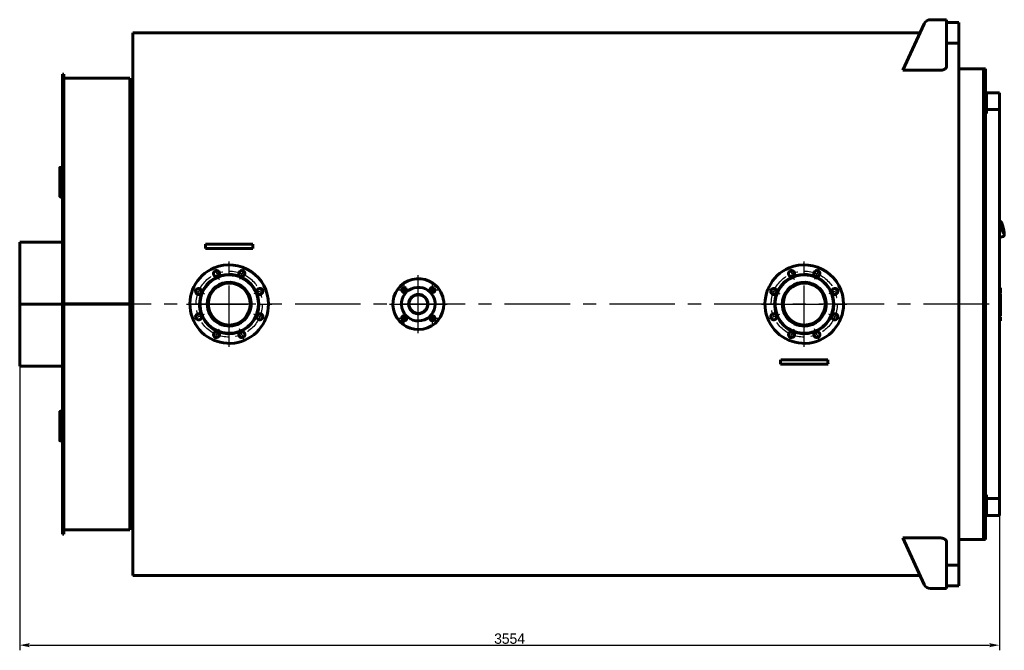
# Model space of a CAD drawing. Header units: millimetres. Extents: x 0 to 4976, y -202 to 841.
# Tile 6 of 6: x 4500 to 4976, y -168 to 138. Entities that reach past the tile are written whole.
import ezdxf

# ---------------------------------------------------------------- set-up
doc = ezdxf.new("R2010")
doc.units = ezdxf.units.MM
for name, pattern in [('CENTER_per1_scale0.354331', [18, 11.25, -2.25, 2.25, -2.25]), ('CENTER_per1_scale0.433071', [22, 13.75, -2.75, 2.75, -2.75]), ('CENTER_per42_scale0.997375', [50.666667, 31.666667, -6.333333, 6.333333, -6.333333]), ('CENTER_per4_scale0.910433', [46.25, 28.90625, -5.78125, 5.78125, -5.78125]), ('CENTER_per6_scale0.935039', [47.5, 29.6875, -5.9375, 5.9375, -5.9375]), ('CENTER_perf_scale0.494739', [25.132741, 15.707963, -3.141593, 3.141593, -3.141593])]:
    doc.linetypes.add(name, pattern=pattern)
doc.styles.add('TextStyle_1', font='T-FLEX Type A.TTF', dxfattribs={"height": 5})
doc.dimstyles.new('DIM_ST_2', dxfattribs={"dimtxt": 5, "dimasz": 5, "dimexe": 2.5, "dimexo": 0, "dimtad": 1, "dimlfac": 7.5, "dimrnd": 0.01, "dimdsep": 46, "dimtxsty": 'TextStyle_1', "dimblk": 'Arrow_3_C7_Status', "dimcen": 0.09, "dimclrd": 7, "dimclre": 7, "dimclrt": 7, "dimazin": 0, "dimtfac": 1, "dimtdec": 0, "dimtmove": 0, "dimatfit": 0, "dimldrblk": 'NONE', "dimfxl": 1, "dimtvp": 1, "dimtolj": 1, "dimarcsym": 0})

# ---------------------------------------------------------------- blocks, each defined once
blk = doc.blocks.new('Arrow_3_C7_Status')
at = {"color": 7, "linetype": 'Continuous', "lineweight": 0}
blk.add_line((-1, 0), (-0.8, 0), dxfattribs=at)
at = {"color": 7}
blk.add_solid([(-1, -0.2), (0, 0), (-0.8, 0), (-1, 0.2)], dxfattribs=at)
blk = doc.blocks.new('*D14')
at = {"color": 7, "lineweight": -2}
for p, q in [((-238.12, 0), (-238.12, -167.57)), ((235.75, -94.11), (235.75, -167.57)), ((-233.12, -165.07), (230.75, -165.07))]:
    blk.add_line(p, q, dxfattribs=at)
at = {"layer": 'Defpoints', "color": 0}
for p in [(-238.12, 0), (235.75, -94.11), (235.75, -165.07)]:
    blk.add_point(p, dxfattribs=at)
at = {"color": 7, "lineweight": -2, "xscale": 5, "yscale": 5, "zscale": 5}
for p, rotation in [((-238.12, -165.07), 180), ((235.75, -165.07), 360)]:
    blk.add_blockref('Arrow_3_C7_Status', p, dxfattribs=dict(at, rotation=rotation))
at = {"color": 7, "insert": (-1.18, -161.95), "char_height": 5, "attachment_point": 5, "style": 'TextStyle_1'}
blk.add_mtext('\\A1;3554{\\H0.5x;\\S^ ;}', dxfattribs=at)
blk = doc.blocks.new('_None')
blk = doc.blocks.new('Проекция_4')
at = {"color": 7, "linetype": 'Continuous', "lineweight": 60}
for p, q in [((189.0086, 113.1548), (199.3915, 135.7264)), ((206.9507, 137.6667), (202.4198, 137.6667)), ((210.1507, 137.6667), (206.9507, 137.6667)), ((210.1507, 137.6667), (210.1507, 114.9801)), ((210.1507, 136.3333), (216.1507, 136.3333)), ((216.1507, 126.3333), (216.1507, 136.3333)), ((-183.4493, 131.3333), (-183.4493, -131.3333)), ((197.3707, 131.3333), (-183.4493, 131.3333)), ((210.1507, 126.3333), (216.1507, 126.3333)), ((216.1507, 126.3333), (216.1507, -126.3333)), ((-217.4493, 74.2735), (-217.4493, 111.3333)), ((-216.7826, 111.3333), (-217.4493, 111.3333)), ((-216.7826, 74.2735), (-216.7826, 111.3333)), ((206.9507, 113.1548), (189.0086, 113.1548)), ((228.0174, 113.8667), (216.1507, 113.8667)), ((228.0174, 113.8667), (228.0174, -113.8667)), ((228.0174, -113.8667), (228.0174, 113.8667)), ((229.0841, 113.8667), (228.0174, 113.8667)), ((229.0841, -113.8667), (229.0841, 113.8667)), ((-184.7826, 109.3333), (-216.7826, 109.3333)), ((-184.7826, 109.3333), (-184.7826, 0.0954)), ((-183.4493, 108.6667), (-184.7826, 108.6667)), ((229.0841, 92.3102), (229.0841, 100.604)), ((229.0841, 100.604), (229.4841, 100.604)), ((229.4841, 94.1134), (229.4841, 102.2611)), ((229.4841, 102.2611), (235.7507, 102.2611)), ((235.7507, 102.2611), (235.7507, 94.1134)), ((229.4841, 92.3102), (229.0841, 92.3102)), ((229.4841, 94.1134), (229.4841, 92.3102)), ((235.7507, 94.1134), (229.4841, 94.1134)), ((235.7507, 94.1134), (235.7507, -94.1134)), ((-217.4493, 74.2735), (-217.4493, 72.0544)), ((-217.4493, 65.3877), (-217.4493, 72.0544)), ((-217.4493, 72.0544), (-216.7826, 72.0544)), ((-216.7826, 74.2735), (-216.7826, 72.0544)), ((-216.7826, 65.3877), (-216.7826, 72.0544)), ((-218.7826, 65.9716), (-218.7826, 53.2542)), ((-217.4493, 66.1936), (-218.1159, 66.1936)), ((-217.4493, 50.3543), (-217.4493, 65.3877)), ((-216.7826, 50.3543), (-216.7826, 65.3877)), ((-218.7826, 52.2398), (-218.7826, 53.2542)), ((-218.1159, 52.8149), (-217.4493, 52.8149)), ((-218.1159, 51.8089), (-217.4493, 51.8089)), ((-217.4493, 47.5094), (-217.4493, 50.3543)), ((-216.7826, 50.3543), (-216.7826, 47.5094)), ((-217.4493, -47.5094), (-217.4493, 47.5094)), ((-216.7826, -47.5094), (-216.7826, 47.5094)), ((235.8478, 40.2418), (235.7507, 40.2193)), ((235.8899, 40.1079), (235.8372, 40.1641)), ((236.0389, 40.1094), (235.9343, 40.2235)), ((236.08, 40.0882), (236.0763, 40.088)), ((-217.4493, 30), (-238.1159, 30)), ((-238.1159, 30), (-238.1159, 0.0026)), ((-145.9379, 29.0667), (-148.2756, 29.0667)), ((-127.6273, 29.0667), (-145.9379, 29.0667)), ((-125.2896, 29.0667), (-127.6273, 29.0667)), ((235.7507, 32.2805), (237.5958, 32.7087)), ((237.5711, 32.8482), (237.5484, 32.7746)), ((237.7062, 32.9099), (237.6623, 32.7613)), ((237.6626, 32.763), (237.7056, 32.9089)), ((-145.9379, 26.9333), (-148.1834, 26.9333)), ((-127.6273, 26.9333), (-145.9379, 26.9333)), ((-125.3818, 26.9333), (-127.6273, 26.9333)), ((236.3107, 7.9058), (235.7507, 7.9058)), ((236.3107, 5.4114), (235.7507, 5.4114)), ((236.3107, 5.4098), (235.7507, 5.4098)), ((236.3107, 5.3822), (235.7507, 5.3822)), ((236.3107, 5.0691), (235.7507, 5.0691)), ((236.3107, 6.2255), (236.3107, 7.9058)), ((236.3107, 5.4114), (236.3107, 6.2255)), ((236.3107, 5.4098), (236.3107, 5.41)), ((236.3107, 5.3822), (236.3107, 5.4098)), ((236.3107, 3.8065), (236.3107, 5.0691)), ((-238.1159, -0.0026), (-238.1159, 0.0026)), ((-238.1159, 0.0026), (-238.1159, 0.0026)), ((-238.1159, 0.0026), (-217.4493, 0.0026)), ((-238.1159, 0.0026), (-217.4493, 0.0026)), ((-184.7826, 0.0954), (-216.7826, 0.0954)), ((-184.7826, 0.0948), (-216.7826, 0.0948)), ((-184.7826, 0.0948), (-184.7826, 0.0954)), ((236.3107, 3.8065), (235.7507, 3.8065)), ((236.3107, 3.5458), (235.7507, 3.5458)), ((236.3107, 3.4417), (235.7507, 3.4417)), ((236.3107, 2.3198), (235.7507, 2.3198)), ((236.3107, 3.5458), (236.3107, 3.8065)), ((236.3107, 3.4431), (236.3107, 3.5445)), ((236.3107, 3.3868), (236.3107, 3.4417)), ((236.3107, 2.6398), (236.3107, 3.3868)), ((236.3107, 2.5556), (236.3107, 2.6398)), ((236.3107, 2.3224), (236.3107, 2.5556)), ((236.3107, 2.2664), (236.3107, 2.3198)), ((236.3107, 1.5153), (236.3107, 2.2664)), ((236.3107, 1.433), (236.3107, 1.5153)), ((236.3107, 1.188), (236.3107, 1.433)), ((236.3107, 1.0789), (236.3107, 1.1864)), ((236.3107, 0.0455), (236.3107, 1.0789)), ((236.3107, -0.5362), (236.3107, 0.0455)), ((-238.1159, -0.0026), (-238.1159, -30)), ((-238.1159, -0.0026), (-238.1159, -0.0026)), ((-238.1159, -0.0026), (-217.4493, -0.0026)), ((-238.1159, -0.0026), (-217.4493, -0.0026)), ((-184.7826, -0.0948), (-216.7826, -0.0948)), ((-184.7826, -0.0954), (-216.7826, -0.0954)), ((-184.7826, -0.0954), (-184.7826, -0.0948)), ((-184.7826, -0.0954), (-184.7826, -109.3333)), ((236.3107, -0.5377), (235.7507, -0.5377)), ((236.3107, -3.4799), (235.7507, -3.4799)), ((236.3107, -3.9476), (235.7507, -3.9476)), ((236.3107, -1.8018), (236.3107, -0.5381)), ((236.3107, -1.8005), (236.3107, -1.7956)), ((236.3107, -3.4799), (236.3107, -1.8018)), ((236.3107, -3.9476), (236.3107, -3.4799)), ((236.3107, -5.6959), (236.3107, -3.9476)), ((236.3107, -5.6959), (235.7507, -5.6959)), ((236.3107, -5.6959), (235.7507, -5.6959)), ((236.3107, -6.1096), (235.7507, -6.1096)), ((236.3107, -7.4265), (235.7507, -7.4265)), ((236.3107, -8.0941), (235.7507, -8.0941)), ((236.3107, -5.6959), (236.3107, -5.6959)), ((236.3107, -7.4265), (236.3107, -6.1096)), ((236.3107, -8.0941), (236.3107, -7.4265)), ((132.1954, -26.9333), (129.9499, -26.9333)), ((150.5061, -26.9333), (132.1954, -26.9333)), ((152.7515, -26.9333), (150.5061, -26.9333)), ((-238.1159, -30), (-217.4493, -30)), ((132.1954, -29.0667), (129.8577, -29.0667)), ((150.5061, -29.0667), (132.1954, -29.0667)), ((152.8438, -29.0667), (150.5061, -29.0667)), ((-217.4493, -50.3543), (-217.4493, -47.5094)), ((-216.7826, -47.5094), (-216.7826, -50.3543)), ((-218.7826, -52.2398), (-218.7826, -53.2542)), ((-217.4493, -51.8089), (-218.1159, -51.8089)), ((-217.4493, -65.3877), (-217.4493, -50.3543)), ((-216.7826, -65.3877), (-216.7826, -50.3543)), ((-218.7826, -53.2542), (-218.7826, -65.9716)), ((-217.4493, -52.8149), (-218.1159, -52.8149)), ((-218.1159, -66.1936), (-217.4493, -66.1936)), ((-217.4493, -72.0544), (-217.4493, -65.3877)), ((-216.7826, -72.0544), (-216.7826, -65.3877)), ((-217.4493, -74.2735), (-217.4493, -72.0544)), ((-217.4493, -72.0544), (-216.7826, -72.0544)), ((-217.4493, -111.3333), (-217.4493, -74.2735)), ((-216.7826, -74.2735), (-216.7826, -72.0544)), ((-216.7826, -111.3333), (-216.7826, -74.2735)), ((229.0841, -100.604), (229.0841, -92.3102)), ((229.0841, -92.3102), (229.4841, -92.3102)), ((229.4841, -92.3102), (229.4841, -94.1134)), ((229.4841, -102.2611), (229.4841, -94.1134)), ((229.4841, -94.1134), (235.7507, -94.1134)), ((235.7507, -94.1134), (235.7507, -102.2611)), ((229.4841, -100.604), (229.0841, -100.604)), ((235.7507, -102.2611), (229.4841, -102.2611)), ((-216.7826, -109.3333), (-184.7826, -109.3333)), ((-184.7826, -108.6667), (-183.4493, -108.6667)), ((-217.4493, -111.3333), (-216.7826, -111.3333)), ((206.9507, -113.1548), (189.0086, -113.1548)), ((189.0086, -113.1548), (199.3915, -135.7264)), ((216.1507, -113.8667), (228.0174, -113.8667)), ((228.0174, -113.8667), (229.0841, -113.8667)), ((210.1507, -114.9801), (210.1507, -137.6667)), ((210.1507, -126.3333), (216.1507, -126.3333)), ((216.1507, -136.3333), (216.1507, -126.3333)), ((-183.4493, -131.3333), (197.3707, -131.3333)), ((206.9507, -137.6667), (202.4198, -137.6667)), ((206.9507, -137.6667), (210.1507, -137.6667)), ((210.1507, -136.3333), (216.1507, -136.3333))]:
    blk.add_line(p, q, dxfattribs=at)
at = {"color": 7, "linetype": 'CENTER_per6_scale0.935039', "lineweight": 25}
for p, q in [((-136.7826, -20.6667), (-136.7826, 20.6667)), ((141.3507, -20.6667), (141.3507, 20.6667)), ((120.6841, 0), (162.0174, 0)), ((-157.4493, 0), (-116.1159, 0))]:
    blk.add_line(p, q, dxfattribs=at)
at = {"color": 7, "linetype": 'CENTER_per1_scale0.433071', "lineweight": 25}
for p, q in [((-144.1046, 17.6769), (-141.7065, 11.8872)), ((-129.4606, 17.6769), (-131.8587, 11.8872)), ((134.0287, 17.6769), (136.4269, 11.8873)), ((148.6727, 17.6769), (146.2746, 11.8873)), ((-154.4595, 7.322), (-148.6699, 4.9239)), ((-119.1057, 7.322), (-124.8954, 4.9239)), ((123.6738, 7.322), (129.4635, 4.9239)), ((159.0276, 7.322), (153.238, 4.9239)), ((-154.4595, -7.322), (-148.6699, -4.9239)), ((-119.1057, -7.322), (-124.8954, -4.9239)), ((123.6738, -7.322), (129.4635, -4.9239)), ((159.0276, -7.322), (153.238, -4.9239)), ((-144.1046, -17.6769), (-141.7065, -11.8872)), ((-129.4606, -17.6769), (-131.8587, -11.8872)), ((134.0287, -17.6769), (136.4269, -11.8872)), ((148.6727, -17.6769), (146.2746, -11.8872))]:
    blk.add_line(p, q, dxfattribs=at)
at = {"color": 7, "linetype": 'CENTER_per1_scale0.354331', "lineweight": 25}
for p, q in [((-52.1513, 3.9687), (-52.1513, 9.702)), ((-38.4806, 3.9687), (-38.4806, 9.702)), ((-55.018, 6.8354), (-49.2846, 6.8354)), ((-41.3472, 6.8354), (-35.6139, 6.8354)), ((-52.1513, -9.702), (-52.1513, -3.9687)), ((-38.4806, -9.702), (-38.4806, -3.9687)), ((-55.018, -6.8354), (-49.2846, -6.8354)), ((-41.3472, -6.8354), (-35.6139, -6.8354))]:
    blk.add_line(p, q, dxfattribs=at)
at = {"color": 7, "linetype": 'CENTER_per4_scale0.910433', "lineweight": 25}
for p, q in [((-45.3159, -14), (-45.3159, 14)), ((-59.3159, 0), (-31.3159, 0))]:
    blk.add_line(p, q, dxfattribs=at)
at = {"color": 7, "linetype": 'CENTER_per42_scale0.997375', "lineweight": 25}
blk.add_line((230.7507, 0), (-218.4493, 0), dxfattribs=at)
at = {"color": 7, "lineweight": 60, "flags": 128}
for points in [[(210.1507, 114.9801), (210.1459, 114.8828), (210.1313, 114.7854), (210.1072, 114.6881), (210.0734, 114.5914), (210.038, 114.5114), (209.9959, 114.4318), (209.9472, 114.353), (209.8919, 114.2751), (209.8301, 114.1984), (209.7602, 114.1212), (209.6835, 114.0453), (209.6, 113.971), (209.51, 113.8986), (209.4098, 113.8258), (209.3024, 113.7553), (209.1882, 113.6873), (209.0675, 113.6224), (208.9571, 113.5684), (208.8419, 113.517), (208.7219, 113.4682), (208.5976, 113.4224), (208.4638, 113.378), (208.3254, 113.3371), (208.183, 113.2998), (208.037, 113.2665), (207.9098, 113.2413), (207.7802, 113.2191), (207.6486, 113.2001), (207.5156, 113.1844), (207.3758, 113.1715), (207.2346, 113.1622), (207.0928, 113.1566), (206.9507, 113.1548)], [(-218.1159, 66.1936), (-218.1813, 66.1926), (-218.246, 66.1894), (-218.3095, 66.1842), (-218.3711, 66.1769), (-218.4302, 66.1677), (-218.4863, 66.1566), (-218.5389, 66.1438), (-218.5873, 66.1292), (-218.6313, 66.1132), (-218.6702, 66.0957), (-218.7039, 66.077), (-218.7319, 66.0573), (-218.7539, 66.0367), (-218.7698, 66.0154), (-218.7794, 65.9937), (-218.7826, 65.9716)], [(-218.7826, 53.2542), (-218.7794, 53.2114), (-218.7698, 53.1689), (-218.7539, 53.1272), (-218.7319, 53.0867), (-218.7039, 53.0477), (-218.6702, 53.0108), (-218.6313, 52.9761), (-218.5873, 52.9441), (-218.5389, 52.9151), (-218.4863, 52.8893), (-218.4302, 52.867), (-218.3711, 52.8485), (-218.3095, 52.8339), (-218.246, 52.8234), (-218.1813, 52.817), (-218.1159, 52.8149)], [(-218.7826, 52.2398), (-218.7794, 52.1978), (-218.7698, 52.1561), (-218.7539, 52.1152), (-218.7319, 52.0755), (-218.7039, 52.0373), (-218.6702, 52.001), (-218.6313, 51.967), (-218.5873, 51.9356), (-218.5389, 51.9072), (-218.4863, 51.8819), (-218.4302, 51.8601), (-218.3711, 51.8419), (-218.3095, 51.8276), (-218.246, 51.8173), (-218.1813, 51.811), (-218.1159, 51.8089)], [(237.7368, 32.9485), (237.7642, 32.9582), (237.7939, 32.9712), (237.8222, 32.9861), (237.8491, 33.0027), (237.8744, 33.0207), (237.8982, 33.0401), (237.9203, 33.0606), (237.9408, 33.0821), (237.9598, 33.1045), (237.9772, 33.1277), (237.9934, 33.1518), (238.0082, 33.1768), (238.022, 33.2027), (238.0347, 33.2299), (238.0465, 33.2587), (238.0575, 33.2895), (238.0679, 33.3231), (238.0776, 33.3603), (238.0867, 33.4023), (238.0951, 33.45), (238.1022, 33.5027), (238.1077, 33.5575), (238.1116, 33.6121), (238.1141, 33.6664), (238.1155, 33.7209), (238.116, 33.7758), (238.1156, 33.8315), (238.1144, 33.8882), (238.1124, 33.946), (238.1098, 34.005), (238.1064, 34.0652), (238.1024, 34.1267), (238.0977, 34.1896), (238.0924, 34.2538), (238.0865, 34.3193), (238.0799, 34.3862), (238.0728, 34.4544), (238.065, 34.5238), (238.0566, 34.5946), (238.0477, 34.6666), (238.0382, 34.7398), (238.0281, 34.8142), (238.0174, 34.8897), (238.0063, 34.9663), (237.9945, 35.044), (237.9823, 35.1226), (237.9695, 35.2023), (237.9562, 35.2828), (237.9423, 35.3642), (237.928, 35.4465), (237.9133, 35.5295), (237.898, 35.6132), (237.8823, 35.6975), (237.8661, 35.7825), (237.8495, 35.868), (237.8324, 35.954), (237.8149, 36.0404), (237.7971, 36.1272), (237.7788, 36.2143), (237.7601, 36.3016), (237.7411, 36.3892), (237.7217, 36.4768), (237.702, 36.5646), (237.682, 36.6524), (237.6616, 36.7401), (237.641, 36.8277), (237.62, 36.9152), (237.5988, 37.0024), (237.5773, 37.0894), (237.5556, 37.176), (237.5336, 37.2622), (237.5115, 37.348), (237.4891, 37.4332), (237.4666, 37.5179), (237.4439, 37.6019), (237.421, 37.6852), (237.398, 37.7678), (237.3748, 37.8496), (237.3516, 37.9306), (237.3282, 38.0106), (237.3048, 38.0897), (237.2813, 38.1678), (237.2577, 38.2449), (237.2341, 38.3208), (237.2105, 38.3955), (237.1869, 38.4691), (237.1632, 38.5415), (237.1396, 38.6125), (237.1159, 38.6822), (237.0923, 38.7506), (237.0688, 38.8176), (237.0452, 38.8832), (237.0218, 38.9473), (236.9983, 39.0099), (236.9749, 39.071), (236.9516, 39.1306), (236.9283, 39.1886), (236.9051, 39.2452), (236.8819, 39.3001), (236.8586, 39.3536), (236.8354, 39.4055), (236.812, 39.456), (236.7885, 39.505), (236.7648, 39.5527), (236.7407, 39.5992), (236.7161, 39.6446), (236.6907, 39.689), (236.6641, 39.7328), (236.636, 39.7763), (236.6055, 39.8197), (236.5768, 39.8574), (236.5497, 39.8896), (236.5242, 39.9174), (236.4997, 39.9417), (236.4756, 39.9634), (236.4517, 39.983), (236.4277, 40.0007), (236.4032, 40.0169), (236.3781, 40.0317), (236.3524, 40.045), (236.3258, 40.0569), (236.2984, 40.0673), (236.267, 40.0769), (236.2348, 40.0845), (236.202, 40.0897), (236.1688, 40.0927), (236.1353, 40.0932), (236.1019, 40.0913), (236.0799, 40.0884)], [(237.7061, 32.9096), (237.706, 32.9094), (237.7054, 32.9089)], [(236.3107, 1.1868), (236.0573, 1.1868), (235.7507, 1.1868)], [(-218.1159, -51.8089), (-218.1813, -51.811), (-218.246, -51.8173), (-218.3095, -51.8276), (-218.3711, -51.8419), (-218.4302, -51.8601), (-218.4863, -51.8819), (-218.5389, -51.9072), (-218.5873, -51.9356), (-218.6313, -51.967), (-218.6702, -52.001), (-218.7039, -52.0373), (-218.7319, -52.0755), (-218.7539, -52.1152), (-218.7698, -52.1561), (-218.7794, -52.1978), (-218.7826, -52.2398)], [(-218.1159, -52.8149), (-218.1813, -52.817), (-218.246, -52.8234), (-218.3095, -52.8339), (-218.3711, -52.8485), (-218.4302, -52.867), (-218.4863, -52.8893), (-218.5389, -52.9151), (-218.5873, -52.9441), (-218.6313, -52.9761), (-218.6702, -53.0108), (-218.7039, -53.0477), (-218.7319, -53.0867), (-218.7539, -53.1272), (-218.7698, -53.1689), (-218.7794, -53.2114), (-218.7826, -53.2542)], [(-218.7826, -65.9716), (-218.7794, -65.9937), (-218.7698, -66.0154), (-218.7539, -66.0367), (-218.7319, -66.0573), (-218.7039, -66.077), (-218.6702, -66.0957), (-218.6313, -66.1132), (-218.5873, -66.1292), (-218.5389, -66.1438), (-218.4863, -66.1566), (-218.4302, -66.1677), (-218.3711, -66.1769), (-218.3095, -66.1842), (-218.246, -66.1894), (-218.1813, -66.1926), (-218.1159, -66.1936)], [(206.9507, -113.1548), (207.1122, -113.1572), (207.2737, -113.1646), (207.4344, -113.1766), (207.5934, -113.1933), (207.7501, -113.2145), (207.9036, -113.2402), (208.0535, -113.2701), (208.2004, -113.3042), (208.3436, -113.3423), (208.4827, -113.3841), (208.6172, -113.4293), (208.7466, -113.4778), (208.8776, -113.5324), (209.0031, -113.5904), (209.1229, -113.6515), (209.2366, -113.7154), (209.3439, -113.7817), (209.4445, -113.8502), (209.5505, -113.9303), (209.6482, -114.0131), (209.7376, -114.0981), (209.8185, -114.185), (209.8906, -114.2735), (209.9538, -114.3631), (209.9993, -114.4378), (210.0389, -114.5132), (210.0725, -114.5892), (210.1001, -114.6655), (210.1222, -114.7439), (210.138, -114.8227), (210.1476, -114.9014), (210.1507, -114.9801)]]:
    blk.add_lwpolyline(points, dxfattribs=at)
at = {"color": 7, "linetype": 'CENTER_perf_scale0.494739', "lineweight": 25}
for centre in [(-136.7826, 0), (141.3507, 0)]:
    blk.add_circle(centre, 16, dxfattribs=at)
at = {"color": 7, "linetype": 'Continuous', "lineweight": 60}
blk.add_circle((-45.3159, 0), 4.4733, dxfattribs=at)
for centre, radius, start, end in [((202.4198, 134.3333), 3.3333, 90, 155.29757), ((235.8626, 40.1769), 0.0666, 101.860091, 119.984599), ((235.8777, 40.1115), 0.1338, 83.246041, 102.953122), ((235.926, 40.158), 0.066, 82.812362, 120.239011), ((235.8858, 40.1781), 0.0667, 42.54453, 83.506793), ((236.0878, 40.1542), 0.0661, 222.511553, 263.28656), ((236.0797, 40.0878), 0.000842, 103.5494, 103.740457), ((236.0798, 40.0878), 0.000842, 71.056524, 100.581359), ((-767.4994, 1.2224), 619.8495, 2.3772724, 2.5746513), ((493.9347, 1.2224), 619.8499, 177.4253487, 177.6227275), ((237.58, 32.7736), 0.0666, 263.46734, 283.717241), ((237.5657, 32.838), 0.1328, 283.133174, 300.034029), ((237.6291, 32.8183), 0.066, 262.816546, 300.234827), ((237.5989, 32.7808), 0.0667, 299.692719, 343.415742), ((237.7699, 32.8911), 0.0662, 120.881446, 163.629827), ((-136.7826, 0), 19, 112.5, 360), ((-142.9055, 14.7821), 1.4667, 112.5, 0), ((-136.7826, 0), 19, 360, 112.5), ((-142.9055, 14.7821), 1.4667, 0, 112.5), ((-136.7826, 0), 14.3333, 0, 112.5), ((-130.6597, 14.7821), 1.4667, 112.5, 0.000022), ((-130.6597, 14.7821), 1.4667, 0.000022, 112.5), ((141.3507, 0), 19, 112.5, 359.999999), ((135.2278, 14.7821), 1.4667, 112.5, 0), ((141.3507, 0), 19, 360, 112.5), ((135.2278, 14.7821), 1.4667, 0, 112.5), ((141.3507, 0), 14.3333, 0.000003, 112.5), ((147.4737, 14.7821), 1.4667, 112.5, 0), ((147.4737, 14.7821), 1.4667, 0, 112.5), ((-136.7826, 0), 14.3333, 112.5, 0.000149), ((-136.7826, 0), 14.1333, 112.5, 0), ((-136.7826, 0), 10.62, 292.5, 180), ((-136.7826, 0), 10.1333, 90, 360), ((-136.7826, 0), 14.1333, 0, 112.5), ((-136.7826, 0), 10.1333, 360, 90), ((-45.3159, 0), 12.3333, 45, 360), ((141.3507, 0), 14.3333, 112.5, 0.000149), ((141.3507, 0), 14.1333, 112.5, 0.000002), ((141.3507, 0), 10.62, 292.5, 180), ((141.3507, 0), 10.1333, 90, 359.999998), ((141.3507, 0), 14.1333, 0.000002, 112.5), ((141.3507, 0), 10.1333, 359.999998, 90), ((-151.5647, 6.1229), 1.4667, 112.5, 0), ((-151.5647, 6.1229), 1.4667, 0, 112.5), ((-122.0005, 6.1229), 1.4667, 112.5, 0), ((-122.0005, 6.1229), 1.4667, 0, 112.5), ((-45.3159, 0), 8.1333, 45, 360), ((-52.1513, 6.8354), 1.2, 45, 360), ((-52.1513, 6.8354), 1.2, 360, 45), ((-38.4806, 6.8354), 1.2, 45, 0), ((-45.3159, 0), 8.1333, 360, 45), ((-38.4806, 6.8354), 1.2, 0, 45), ((-45.3159, 0), 12.3333, 360, 45), ((126.5687, 6.1229), 1.4667, 112.5, 0.000007), ((126.5687, 6.1229), 1.4667, 0.000007, 112.5), ((156.1328, 6.1229), 1.4667, 112.5, 0), ((156.1328, 6.1229), 1.4667, 0, 112.5), ((-45.3159, 0), 4.6867, 225, 180), ((-45.3159, 0), 4.6867, 180, 225), ((141.3507, 0), 10.62, 180, 292.5), ((-151.5647, -6.1229), 1.4667, 360, 112.5), ((-136.7826, 0), 10.62, 180, 292.5), ((-122.0005, -6.1229), 1.4667, 360, 112.5), ((126.5687, -6.1229), 1.4667, 359.999993, 112.5), ((156.1328, -6.1229), 1.4667, 0, 112.5), ((-151.5647, -6.1229), 1.4667, 112.5, 360), ((-122.0005, -6.1229), 1.4667, 112.5, 360), ((-52.1513, -6.8354), 1.2, 45, 360), ((-52.1513, -6.8354), 1.2, 360, 45), ((-38.4806, -6.8354), 1.2, 45, 0), ((-38.4806, -6.8354), 1.2, 0, 45), ((126.5687, -6.1229), 1.4667, 112.5, 359.999993), ((156.1328, -6.1229), 1.4667, 112.5, 0), ((-142.9055, -14.7821), 1.4667, 112.5, 0), ((-142.9055, -14.7821), 1.4667, 0, 112.5), ((-130.6597, -14.7821), 1.4667, 112.5, 0.000022), ((-130.6597, -14.7821), 1.4667, 0.000022, 112.5), ((135.2278, -14.7821), 1.4667, 112.5, 0), ((135.2278, -14.7821), 1.4667, 0, 112.5), ((147.4737, -14.7821), 1.4667, 112.5, 0), ((147.4737, -14.7821), 1.4667, 0, 112.5), ((-489.3661, -1.2224), 619.8495, 357.4253486, 357.6227276), ((772.068, -1.2224), 619.8499, 182.3772724, 182.5746513), ((202.4198, -134.3333), 3.3333, 204.70243, 270)]:
    blk.add_arc(centre, radius, start, end, dxfattribs=at)
for centre, major_axis, ratio, start_param, end_param in [((235.8858, 40.1781), (0.0491, 0.0451), 0.11935566, 6.14979098, 6.28318498), ((236.8529, 36.5057), (-0.836, 3.6026), 0.12940953, 6.27970931, 6.32172946), ((236.0476, 40.1468), (0.033, -0.0579), 0.99085475, 4.94887943, 5.91142955), ((236.9032, 36.5173), (-0.8285, 3.5704), 0.12940953, 6.27970931, 6.32173065), ((237.2569, 36.5994), (-0.5274, 2.2729), 0.12940953, 6.27970931, 9.42477796), ((236.8705, 36.5097), (0.5274, -2.2729), 0.12940953, 0.71654013, 2.42505252), ((236.8824, 36.4776), (-0.5275, 2.2729), 0.12054769, 3.89063557, 5.55644286), ((237.2569, 36.5994), (0.5274, -2.2729), 0.12940953, 0, 3.13811665), ((236.8529, 36.5057), (0.836, -3.6026), 0.12940953, 6.2376892, 6.27970935), ((236.8529, 36.5057), (0.836, -3.6026), 0.12940953, 6.27970926, 6.32172986), ((236.9032, 36.5173), (0.8285, -3.5704), 0.12940953, 6.23768797, 6.27970931), ((236.9032, 36.5173), (0.8285, -3.5704), 0.12940953, 6.27970931, 6.29480053)]:
    blk.add_ellipse(centre, major_axis=major_axis, ratio=ratio, start_param=start_param, end_param=end_param, dxfattribs=at)
dim = blk.add_linear_dim(base=(235.7507, -165.07), p1=(-238.1159, -0.0026), p2=(235.7507, -94.1134), text='<>{\\H0.5x;\\S^ ;}', dimstyle='DIM_ST_2')
dim.commit()
dim.dimension.update_dxf_attribs({"geometry": '*D14', "text_midpoint": (-1.1826, -165.07), "dimtype": 160})

msp = doc.modelspace()

# ---------------------------------------------------------------- block references
msp.add_blockref('Проекция_4', (4738.03, 0))

doc.saveas('drawing.dxf')
